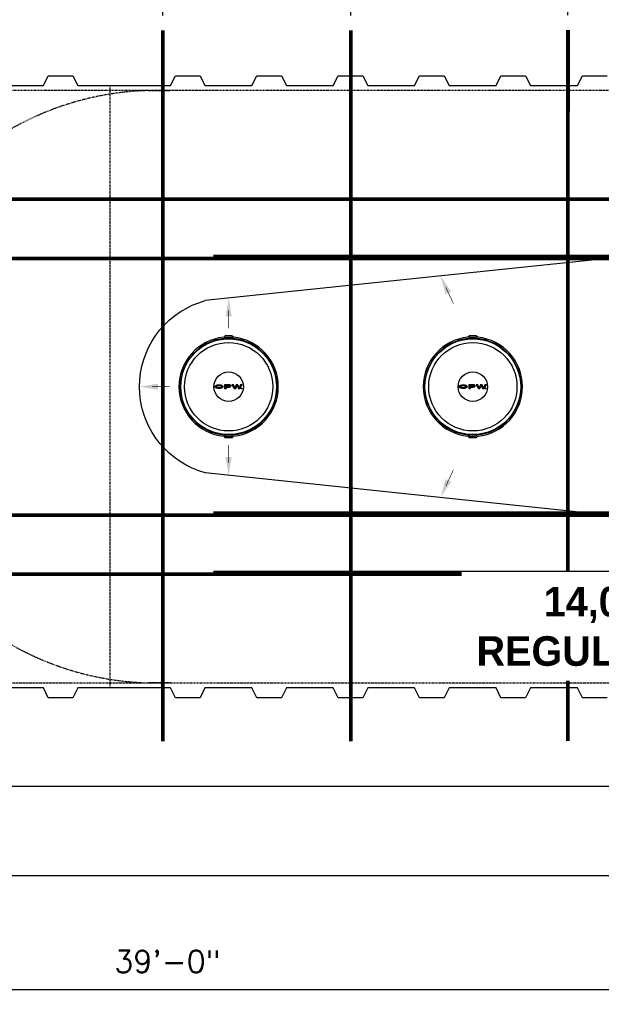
# Model space of a CAD drawing. Extents: x 2963 to 4079, y -422 to 622.
# Tile 58 of 119: x 3513 to 3631, y -58 to 141. Entities that reach past the tile are written whole.
import ezdxf

# ---------------------------------------------------------------- set-up
doc = ezdxf.new("R2010")
doc.units = 0
doc.header["$MEASUREMENT"] = 0
doc.linetypes.add('HIDDEN3', pattern=[0.1875, 0.125, -0.0625])
doc.linetypes.add('TANK-SLAB$0$DASHED', pattern=[0.75, 0.5, -0.25])
doc.layers.get('0').update_dxf_attribs({"linetype": 'CONTINUOUS'})
for name, color, linetype in [('DIM', 3, 'CONTINUOUS'), ('REBAR', 4, 'TANK-SLAB$0$DASHED'), ('TANK-DESCRIPTION', 3, 'CONTINUOUS'), ('TANK-MANHOLE-COVER-18', 2, 'CONTINUOUS'), ('TANK-MANHOLE-COVER-HATCH-18', 7, 'CONTINUOUS'), ('TANK-SLAB', 6, 'CONTINUOUS'), ('TANK-SLOPE', 3, 'CONTINUOUS'), ('TANK-UST', 5, 'CONTINUOUS')]:
    doc.layers.add(name, color=color, linetype=linetype)
doc.layers.add('FREEZE-LINES', color=8, linetype='CONTINUOUS', plot=False)
doc.styles.add('BOLD', font='bold', dxfattribs={"height": 7.2})
doc.styles.add('SIMPLEX', font='simplex')
doc.dimstyles.new('DIM48', dxfattribs={"dimscale": 48, "dimtxt": 0.09375, "dimasz": 0.09375, "dimexe": 0.0625, "dimexo": 0.0625, "dimgap": 0.0625, "dimtad": 1, "dimdec": 4, "dimzin": 3, "dimdsep": 46, "dimlunit": 4, "dimtxsty": 'SIMPLEX', "dimcen": 0, "dimclrd": 3, "dimclre": 3, "dimclrt": 3, "dimadec": 0, "dimazin": 0, "dimtfac": 1, "dimtdec": 4, "dimtofl": 0, "dimtmove": 2, "dimatfit": 3, "dimfxl": 1, "dimfrac": 2, "dimtolj": 1, "dimtzin": 3, "dimarcsym": 0})

# ---------------------------------------------------------------- blocks, each defined once
blk = doc.blocks.new('*D86')
at = {"layer": 'DIM', "color": 3, "lineweight": -2, "transparency": 16777216}
for p, q in [((3490.64, 142.01), (3490.64, 180.27)), ((3542.22, 141.87), (3542.22, 180.27)), ((3537.72, 177.27), (3495.14, 177.27))]:
    blk.add_line(p, q, dxfattribs=at)
at = {"layer": 'DIM', "color": 3, "transparency": 16777216}
for points in [[(3495.14, 178.02), (3495.14, 176.52), (3490.64, 177.27)], [(3537.72, 178.02), (3537.72, 176.52), (3542.22, 177.27)]]:
    blk.add_solid(points, dxfattribs=at)
at = {"layer": 'DIM', "color": 3, "transparency": 16777216, "insert": (3516.43, 182.95), "char_height": 4.5, "attachment_point": 5, "style": 'SIMPLEX'}
blk.add_mtext('\\A1;4\'-4"', dxfattribs=at)
blk = doc.blocks.new('*D87')
at = {"layer": 'DIM', "color": 3, "lineweight": -2, "transparency": 16777216}
for p, q in [((3542.22, 141.87), (3542.22, 180.27)), ((3580.32, 141.87), (3580.32, 180.27)), ((3575.82, 177.27), (3546.72, 177.27))]:
    blk.add_line(p, q, dxfattribs=at)
at = {"layer": 'DIM', "color": 3, "transparency": 16777216}
for points in [[(3546.72, 178.02), (3546.72, 176.52), (3542.22, 177.27)], [(3575.82, 178.02), (3575.82, 176.52), (3580.32, 177.27)]]:
    blk.add_solid(points, dxfattribs=at)
at = {"layer": 'DIM', "color": 3, "transparency": 16777216, "insert": (3561.27, 182.95), "char_height": 4.5, "attachment_point": 5, "style": 'SIMPLEX'}
blk.add_mtext('\\A1;3\'-2"', dxfattribs=at)
blk = doc.blocks.new('*D88')
at = {"layer": 'DIM', "color": 3, "lineweight": -2, "transparency": 16777216}
for p, q in [((3580.32, 142.01), (3580.32, 180.27)), ((3624.36, 141.94), (3624.36, 180.27)), ((3619.86, 177.27), (3584.82, 177.27))]:
    blk.add_line(p, q, dxfattribs=at)
at = {"layer": 'DIM', "color": 3, "transparency": 16777216}
for points in [[(3584.82, 178.02), (3584.82, 176.52), (3580.32, 177.27)], [(3619.86, 178.02), (3619.86, 176.52), (3624.36, 177.27)]]:
    blk.add_solid(points, dxfattribs=at)
at = {"layer": 'DIM', "color": 3, "transparency": 16777216, "insert": (3602.34, 182.95), "char_height": 4.5, "attachment_point": 5, "style": 'SIMPLEX'}
blk.add_mtext('\\A1;3\'-8"', dxfattribs=at)
blk = doc.blocks.new('*D89')
at = {"layer": 'DIM', "color": 3, "lineweight": -2, "transparency": 16777216}
for p, q in [((3624.36, 141.94), (3624.36, 180.27)), ((3658.04, 142.01), (3658.04, 180.27)), ((3653.54, 177.27), (3628.86, 177.27))]:
    blk.add_line(p, q, dxfattribs=at)
at = {"layer": 'DIM', "color": 3, "transparency": 16777216}
for points in [[(3628.86, 178.02), (3628.86, 176.52), (3624.36, 177.27)], [(3653.54, 178.02), (3653.54, 176.52), (3658.04, 177.27)]]:
    blk.add_solid(points, dxfattribs=at)
at = {"layer": 'DIM', "color": 3, "transparency": 16777216, "insert": (3641.84, 183.46), "char_height": 4.5, "attachment_point": 5, "style": 'SIMPLEX'}
blk.add_mtext('\\A1;2\'-10"', dxfattribs=at)
blk = doc.blocks.new('*D99')
at = {"color": 3, "lineweight": -2, "transparency": 16777216}
for p, q in [((3309.52, 25.68), (3309.52, -58.42)), ((3776.85, 25.69), (3776.85, -58.42)), ((3314.02, -55.42), (3772.35, -55.42))]:
    blk.add_line(p, q, dxfattribs=at)
at = {"color": 3, "transparency": 16777216}
for points in [[(3314.02, -54.67), (3314.02, -56.17), (3309.52, -55.42)], [(3772.35, -54.67), (3772.35, -56.17), (3776.85, -55.42)]]:
    blk.add_solid(points, dxfattribs=at)
at = {"color": 3, "transparency": 16777216, "insert": (3543.18, -49.74), "char_height": 4.5, "attachment_point": 5, "style": 'SIMPLEX'}
blk.add_mtext('\\A1;39\'-0"', dxfattribs=at)

msp = doc.modelspace()

# ---------------------------------------------------------------- hatches: boundary and pattern name
at = {"layer": 'TANK-MANHOLE-COVER-HATCH-18', "linetype": 'Continuous'}
h = msp.add_hatch(color=256, dxfattribs=at)
h.paths.add_polyline_path([(3554.29441, 66.89652), (3554.22854, 66.93767), (3554.15032, 66.9747), (3554.06113, 67.00625), (3553.9637, 67.0323), (3553.85942, 67.05149), (3553.75101, 67.06382), (3553.6385, 67.06929), (3553.52598, 67.06653), (3553.41621, 67.05827), (3553.30919, 67.04179), (3553.20765, 67.01981), (3553.11435, 66.99098), (3553.03066, 66.95666), (3552.95931, 66.91686), (3552.89895, 66.87294), (3552.85367, 66.82628), (3552.83001, 66.78922), (3552.81252, 66.75218), (3552.8043, 66.70003), (3552.81254, 66.64927), (3552.83588, 66.5985), (3552.87431, 66.55048), (3552.91047, 66.51909), (3552.95939, 66.48464), (3553.03075, 66.44486), (3553.11446, 66.41057), (3553.20777, 66.38177), (3553.30931, 66.35846), (3553.41634, 66.34339), (3553.52611, 66.3338), (3553.63863, 66.33245), (3553.75114, 66.33796), (3553.85954, 66.35033), (3553.96382, 66.36956), (3554.06124, 66.39564), (3554.15042, 66.42722), (3554.22863, 66.46428), (3554.29448, 66.50546), (3554.34662, 66.55075), (3554.38503, 66.59878), (3554.40835, 66.64955), (3554.41657, 66.70032), (3554.40833, 66.75246), (3554.38499, 66.80186), (3554.34656, 66.84988)])
h.paths.add_polyline_path([(3554.05842, 66.79082), (3554.08176, 66.74692), (3554.09, 66.70027), (3554.08177, 66.65498), (3554.05846, 66.61107), (3554.01867, 66.5699), (3553.96516, 66.53284), (3553.89931, 66.50127), (3553.82384, 66.47793), (3553.74152, 66.46008), (3553.65507, 66.45183), (3553.56588, 66.45181), (3553.47944, 66.46003), (3553.39711, 66.47785), (3553.32163, 66.50117), (3553.25577, 66.53271), (3553.20362, 66.56975), (3553.16382, 66.61091), (3553.13911, 66.65481), (3553.13087, 66.70009), (3553.13909, 66.74675), (3553.16379, 66.79066), (3553.20357, 66.83183), (3553.2557, 66.86889), (3553.32156, 66.89909), (3553.39703, 66.9238), (3553.47935, 66.94028), (3553.5658, 66.94853), (3553.65498, 66.94854), (3553.74143, 66.94033), (3553.82376, 66.92388), (3553.89924, 66.89919), (3553.9651, 66.86902), (3554.01862, 66.83198)], flags=16)
h = msp.add_hatch(color=256, dxfattribs=at)
h.paths.add_polyline_path([(3555.8161, 67.03538), (3555.73925, 67.05458), (3555.65692, 67.06554), (3555.57185, 67.06964), (3554.76228, 67.06949), (3554.76242, 66.33265), (3555.10682, 66.33271), (3555.10677, 66.61675), (3555.57193, 66.61683), (3555.657, 66.62096), (3555.73933, 66.63195), (3555.81617, 66.64981), (3555.88477, 66.67589), (3555.94239, 66.70609), (3555.98767, 66.74177), (3556.01785, 66.78157), (3556.03431, 66.82274), (3556.0343, 66.8639), (3556.01783, 66.90506), (3555.98763, 66.94348), (3555.94235, 66.97914), (3555.88471, 67.01069)])
h.paths.add_polyline_path([(3555.10671, 66.95429), (3555.57187, 66.95438), (3555.63087, 66.95027), (3555.68576, 66.9393), (3555.73242, 66.92148), (3555.76947, 66.89816), (3555.79143, 66.87209), (3555.79967, 66.84328), (3555.79144, 66.81446), (3555.76949, 66.78701), (3555.73245, 66.76368), (3555.6858, 66.74721), (3555.63091, 66.73485), (3555.57191, 66.73209), (3555.10675, 66.73201)], flags=16)
for points in [[(3556.58861, 67.06982), (3556.22773, 67.06976), (3556.69577, 66.333), (3557.00313, 66.33305), (3557.27883, 66.89294), (3557.55473, 66.33315), (3557.86209, 66.33321), (3558.32986, 67.07013), (3557.96899, 67.07007), (3557.7125, 66.50882), (3557.45855, 67.06998), (3557.09905, 67.06991), (3556.8453, 66.50866)], [(3558.09947, 66.32914, 1), (3558.25041, 66.32916, 1)], [(3606.08861, 67.06982), (3605.72773, 67.06976), (3606.19577, 66.333), (3606.50313, 66.33305), (3606.77883, 66.89294), (3607.05473, 66.33315), (3607.36209, 66.33321), (3607.82986, 67.07013), (3607.46899, 67.07007), (3607.2125, 66.50882), (3606.95855, 67.06998), (3606.59905, 67.06991), (3606.3453, 66.50866)], [(3607.59947, 66.32914, 1), (3607.75041, 66.32916, 1)]]:
    msp.add_hatch(color=256, dxfattribs=at).paths.add_polyline_path(points)
h = msp.add_hatch(color=256, dxfattribs=at)
h.paths.add_polyline_path([(3603.79441, 66.89652), (3603.72854, 66.93767), (3603.65032, 66.9747), (3603.56113, 67.00625), (3603.4637, 67.0323), (3603.35942, 67.05149), (3603.25101, 67.06382), (3603.1385, 67.06929), (3603.02598, 67.06653), (3602.91621, 67.05827), (3602.80919, 67.04179), (3602.70765, 67.01981), (3602.61435, 66.99098), (3602.53066, 66.95666), (3602.45931, 66.91686), (3602.39895, 66.87294), (3602.35367, 66.82628), (3602.33001, 66.78922), (3602.31252, 66.75218), (3602.3043, 66.70003), (3602.31254, 66.64927), (3602.33588, 66.5985), (3602.37431, 66.55048), (3602.41047, 66.51909), (3602.45939, 66.48464), (3602.53075, 66.44486), (3602.61446, 66.41057), (3602.70777, 66.38177), (3602.80931, 66.35846), (3602.91634, 66.34339), (3603.02611, 66.3338), (3603.13863, 66.33245), (3603.25114, 66.33796), (3603.35954, 66.35033), (3603.46382, 66.36956), (3603.56124, 66.39564), (3603.65042, 66.42722), (3603.72863, 66.46428), (3603.79448, 66.50546), (3603.84662, 66.55075), (3603.88503, 66.59878), (3603.90835, 66.64955), (3603.91657, 66.70032), (3603.90833, 66.75246), (3603.88499, 66.80186), (3603.84656, 66.84988)])
h.paths.add_polyline_path([(3603.55842, 66.79082), (3603.58176, 66.74692), (3603.59, 66.70027), (3603.58177, 66.65498), (3603.55846, 66.61107), (3603.51867, 66.5699), (3603.46516, 66.53284), (3603.39931, 66.50127), (3603.32384, 66.47793), (3603.24152, 66.46008), (3603.15507, 66.45183), (3603.06588, 66.45181), (3602.97944, 66.46003), (3602.89711, 66.47785), (3602.82163, 66.50117), (3602.75577, 66.53271), (3602.70362, 66.56975), (3602.66382, 66.61091), (3602.63911, 66.65481), (3602.63087, 66.70009), (3602.63909, 66.74675), (3602.66379, 66.79066), (3602.70357, 66.83183), (3602.7557, 66.86889), (3602.82156, 66.89909), (3602.89703, 66.9238), (3602.97935, 66.94028), (3603.0658, 66.94853), (3603.15498, 66.94854), (3603.24143, 66.94033), (3603.32376, 66.92388), (3603.39924, 66.89919), (3603.4651, 66.86902), (3603.51862, 66.83198)], flags=16)
h = msp.add_hatch(color=256, dxfattribs=at)
h.paths.add_polyline_path([(3605.3161, 67.03538), (3605.23925, 67.05458), (3605.15692, 67.06554), (3605.07185, 67.06964), (3604.26228, 67.06949), (3604.26242, 66.33265), (3604.60682, 66.33271), (3604.60677, 66.61675), (3605.07193, 66.61683), (3605.157, 66.62096), (3605.23933, 66.63195), (3605.31617, 66.64981), (3605.38477, 66.67589), (3605.44239, 66.70609), (3605.48767, 66.74177), (3605.51785, 66.78157), (3605.53431, 66.82274), (3605.5343, 66.8639), (3605.51783, 66.90506), (3605.48763, 66.94348), (3605.44235, 66.97914), (3605.38471, 67.01069)])
h.paths.add_polyline_path([(3604.60671, 66.95429), (3605.07187, 66.95438), (3605.13087, 66.95027), (3605.18576, 66.9393), (3605.23242, 66.92148), (3605.26947, 66.89816), (3605.29143, 66.87209), (3605.29967, 66.84328), (3605.29144, 66.81446), (3605.26949, 66.78701), (3605.23245, 66.76368), (3605.1858, 66.74721), (3605.13091, 66.73485), (3605.07191, 66.73209), (3604.60675, 66.73201)], flags=16)

# ---------------------------------------------------------------- linework, layer by layer
at = {"layer": 'FREEZE-LINES', "linetype": 'Continuous'}
msp.add_line((4079.29486, -14.31593), (2963.29486, -14.31593), dxfattribs=at)
at = {"layer": 'REBAR', "const_width": 0.75}
for points in [[(3542.21866, 138.87457), (3542.22281, -5.13498)], [(3580.324, 138.87457), (3580.31985, -5.13498)], [(3624.35773, 138.9418), (3624.35359, -5.06775)], [(3776.84579, 104.6856), (3398.85743, 104.6856)], [(3755.18186, 104.6856), (3552.49517, 104.6856)], [(3776.84579, 92.6856), (3398.85743, 92.6856)], [(3755.18186, 93.0606), (3552.49517, 93.0606)], [(3776.84579, 40.6856), (3398.85743, 40.6856)], [(3755.18186, 41.0606), (3552.49517, 41.0606)], [(3776.84579, 28.6856), (3398.85743, 28.6856)], [(3755.18186, 29.04458), (3552.49081, 29.04458)]]:
    msp.add_lwpolyline(points, dxfattribs=at)
at = {"layer": 'TANK-MANHOLE-COVER-18', "color": 1, "linetype": 'Continuous'}
for p, q in [((3554.91785, 56.5781), (3554.65847, 56.83876)), ((3604.41785, 56.5781), (3604.15847, 56.83876))]:
    msp.add_line(p, q, dxfattribs=at)
at = {"layer": 'TANK-MANHOLE-COVER-18', "color": 4, "linetype": 'Continuous'}
for points in [[(3556.27398, 76.97116), (3554.86478, 76.97091, 0.196009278), (3554.82109, 76.95309), (3554.5648, 76.70237, 0.904675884), (3554.56841, 56.6654), (3554.82479, 56.41478, 0.196009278), (3554.86849, 56.39697), (3556.27768, 56.39722, 0.196009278), (3556.32138, 56.41504), (3556.57751, 56.66561, 0.904814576), (3556.5739, 76.70289), (3556.31768, 76.95336, 0.196009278)], [(3605.77398, 76.97116), (3604.36478, 76.97091, 0.196009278), (3604.32109, 76.95309), (3604.0648, 76.70237, 0.904675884), (3604.06841, 56.6654), (3604.32479, 56.41478, 0.196009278), (3604.36849, 56.39697), (3605.77768, 56.39722, 0.196009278), (3605.82138, 56.41504), (3606.07751, 56.66561, 0.904814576), (3606.0739, 76.70289), (3605.81768, 76.95336, 0.196009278)]]:
    msp.add_lwpolyline(points, format="xyb", close=True, dxfattribs=at)
at = {"layer": 'TANK-MANHOLE-COVER-18', "color": 1, "linetype": 'Continuous'}
for points in [[(3556.46973, 56.92818, 0.912362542), (3556.46622, 76.44028), (3556.43, 76.36501, 0.044356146), (3554.70901, 76.36459), (3554.67411, 76.43996, 0.912362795), (3554.67762, 56.92785), (3554.7125, 57.00324, 0.044356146), (3556.43349, 57.00343)], [(3554.73941, 76.39617), (3554.7112, 76.4577), (3554.95265, 76.69924), (3556.18758, 76.69946), (3556.42912, 76.45801), (3556.3997, 76.39657, 0.042658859)], [(3605.96973, 56.92818, 0.912362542), (3605.96622, 76.44028), (3605.93, 76.36501, 0.044356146), (3604.20901, 76.36459), (3604.17411, 76.43996, 0.912362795), (3604.17762, 56.92785), (3604.2125, 57.00324, 0.044356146), (3605.93349, 57.00343)], [(3604.23941, 76.39617), (3604.2112, 76.4577), (3604.45265, 76.69924), (3605.68758, 76.69946), (3605.92912, 76.45801), (3605.8997, 76.39657, 0.042658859)], [(3554.74291, 56.97166), (3554.71472, 56.91012), (3554.95626, 56.66867), (3556.19119, 56.66889), (3556.43264, 56.91043), (3556.40319, 56.97186, -0.042658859)], [(3604.24291, 56.97166), (3604.21472, 56.91012), (3604.45626, 56.66867), (3605.69119, 56.66889), (3605.93264, 56.91043), (3605.90319, 56.97186, -0.042658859)]]:
    msp.add_lwpolyline(points, format="xyb", close=True, dxfattribs=at)
at = {"layer": 'TANK-MANHOLE-COVER-18', "color": 2, "linetype": 'Continuous'}
for centre, radius in [((3555.57192, 66.68407), 9.70655), ((3605.07192, 66.68407), 9.70655), ((3555.57192, 66.68407), 8.9505), ((3605.07192, 66.68407), 8.9505), ((3555.57192, 66.68407), 2.98304), ((3605.07192, 66.68407), 2.98304)]:
    msp.add_circle(centre, radius, dxfattribs=at)
at = {"layer": 'TANK-MANHOLE-COVER-HATCH-18', "linetype": 'Continuous'}
for points in [[(3554.41657, 66.70032), (3554.40835, 66.64955), (3554.38503, 66.59878), (3554.34662, 66.55075), (3554.29448, 66.50546), (3554.22863, 66.46428), (3554.15042, 66.42722), (3554.06124, 66.39564), (3553.96382, 66.36956), (3553.85954, 66.35033), (3553.75114, 66.33796), (3553.63863, 66.33245), (3553.52611, 66.3338), (3553.41634, 66.34339), (3553.30931, 66.35846), (3553.20777, 66.38177), (3553.11446, 66.41057), (3553.03075, 66.44486), (3552.95939, 66.48464), (3552.91047, 66.51909), (3552.87431, 66.55048), (3552.83588, 66.5985), (3552.81254, 66.64927), (3552.8043, 66.70003), (3552.81252, 66.75218), (3552.83001, 66.78922), (3552.85367, 66.82628), (3552.89895, 66.87294), (3552.95931, 66.91686), (3553.03066, 66.95666), (3553.11435, 66.99098), (3553.20765, 67.01981), (3553.30919, 67.04179), (3553.41621, 67.05827), (3553.52598, 67.06653), (3553.6385, 67.06929), (3553.75101, 67.06382), (3553.85942, 67.05149), (3553.9637, 67.0323), (3554.06113, 67.00625), (3554.15032, 66.9747), (3554.22854, 66.93767), (3554.29441, 66.89652), (3554.34656, 66.84988), (3554.38499, 66.80186), (3554.40833, 66.75246)], [(3553.89924, 66.89919), (3553.9651, 66.86902), (3554.01862, 66.83198), (3554.05842, 66.79082), (3554.08176, 66.74692), (3554.09, 66.70027), (3554.08177, 66.65498), (3554.05846, 66.61107), (3554.01867, 66.5699), (3553.96516, 66.53284), (3553.89931, 66.50127), (3553.82384, 66.47793), (3553.74152, 66.46008), (3553.65507, 66.45183), (3553.56588, 66.45181), (3553.47944, 66.46003), (3553.39711, 66.47785), (3553.32163, 66.50117), (3553.25577, 66.53271), (3553.20362, 66.56975), (3553.16382, 66.61091), (3553.13911, 66.65481), (3553.13087, 66.70009), (3553.13909, 66.74675), (3553.16379, 66.79066), (3553.20357, 66.83183), (3553.2557, 66.86889), (3553.32156, 66.89909), (3553.39703, 66.9238), (3553.47935, 66.94028), (3553.5658, 66.94853), (3553.65498, 66.94854), (3553.74143, 66.94033), (3553.82376, 66.92388)], [(3555.8161, 67.03538), (3555.73925, 67.05458), (3555.65692, 67.06554), (3555.57185, 67.06964), (3554.76228, 67.06949), (3554.76242, 66.33265), (3555.10682, 66.33271), (3555.10677, 66.61675), (3555.57193, 66.61683), (3555.657, 66.62096), (3555.73933, 66.63195), (3555.81617, 66.64981), (3555.88477, 66.67589), (3555.94239, 66.70609), (3555.98767, 66.74177), (3556.01785, 66.78157), (3556.03431, 66.82274), (3556.0343, 66.8639), (3556.01783, 66.90506), (3555.98763, 66.94348), (3555.94235, 66.97914), (3555.88471, 67.01069)], [(3555.68576, 66.9393), (3555.63087, 66.95027), (3555.57187, 66.95438), (3555.10671, 66.95429), (3555.10675, 66.73201), (3555.57191, 66.73209), (3555.63091, 66.73485), (3555.6858, 66.74721), (3555.73245, 66.76368), (3555.76949, 66.78701), (3555.79144, 66.81446), (3555.79967, 66.84328), (3555.79143, 66.87209), (3555.76947, 66.89816), (3555.73242, 66.92148)], [(3556.69577, 66.333), (3557.00313, 66.33305), (3557.27883, 66.89294), (3557.55473, 66.33315), (3557.86209, 66.33321), (3558.32986, 67.07013), (3557.96899, 67.07007), (3557.7125, 66.50882), (3557.45855, 67.06998), (3557.09905, 67.06991), (3556.8453, 66.50866), (3556.58861, 67.06982), (3556.22773, 67.06976)], [(3603.91657, 66.70032), (3603.90835, 66.64955), (3603.88503, 66.59878), (3603.84662, 66.55075), (3603.79448, 66.50546), (3603.72863, 66.46428), (3603.65042, 66.42722), (3603.56124, 66.39564), (3603.46382, 66.36956), (3603.35954, 66.35033), (3603.25114, 66.33796), (3603.13863, 66.33245), (3603.02611, 66.3338), (3602.91634, 66.34339), (3602.80931, 66.35846), (3602.70777, 66.38177), (3602.61446, 66.41057), (3602.53075, 66.44486), (3602.45939, 66.48464), (3602.41047, 66.51909), (3602.37431, 66.55048), (3602.33588, 66.5985), (3602.31254, 66.64927), (3602.3043, 66.70003), (3602.31252, 66.75218), (3602.33001, 66.78922), (3602.35367, 66.82628), (3602.39895, 66.87294), (3602.45931, 66.91686), (3602.53066, 66.95666), (3602.61435, 66.99098), (3602.70765, 67.01981), (3602.80919, 67.04179), (3602.91621, 67.05827), (3603.02598, 67.06653), (3603.1385, 67.06929), (3603.25101, 67.06382), (3603.35942, 67.05149), (3603.4637, 67.0323), (3603.56113, 67.00625), (3603.65032, 66.9747), (3603.72854, 66.93767), (3603.79441, 66.89652), (3603.84656, 66.84988), (3603.88499, 66.80186), (3603.90833, 66.75246)], [(3603.39924, 66.89919), (3603.4651, 66.86902), (3603.51862, 66.83198), (3603.55842, 66.79082), (3603.58176, 66.74692), (3603.59, 66.70027), (3603.58177, 66.65498), (3603.55846, 66.61107), (3603.51867, 66.5699), (3603.46516, 66.53284), (3603.39931, 66.50127), (3603.32384, 66.47793), (3603.24152, 66.46008), (3603.15507, 66.45183), (3603.06588, 66.45181), (3602.97944, 66.46003), (3602.89711, 66.47785), (3602.82163, 66.50117), (3602.75577, 66.53271), (3602.70362, 66.56975), (3602.66382, 66.61091), (3602.63911, 66.65481), (3602.63087, 66.70009), (3602.63909, 66.74675), (3602.66379, 66.79066), (3602.70357, 66.83183), (3602.7557, 66.86889), (3602.82156, 66.89909), (3602.89703, 66.9238), (3602.97935, 66.94028), (3603.0658, 66.94853), (3603.15498, 66.94854), (3603.24143, 66.94033), (3603.32376, 66.92388)], [(3605.3161, 67.03538), (3605.23925, 67.05458), (3605.15692, 67.06554), (3605.07185, 67.06964), (3604.26228, 67.06949), (3604.26242, 66.33265), (3604.60682, 66.33271), (3604.60677, 66.61675), (3605.07193, 66.61683), (3605.157, 66.62096), (3605.23933, 66.63195), (3605.31617, 66.64981), (3605.38477, 66.67589), (3605.44239, 66.70609), (3605.48767, 66.74177), (3605.51785, 66.78157), (3605.53431, 66.82274), (3605.5343, 66.8639), (3605.51783, 66.90506), (3605.48763, 66.94348), (3605.44235, 66.97914), (3605.38471, 67.01069)], [(3605.18576, 66.9393), (3605.13087, 66.95027), (3605.07187, 66.95438), (3604.60671, 66.95429), (3604.60675, 66.73201), (3605.07191, 66.73209), (3605.13091, 66.73485), (3605.1858, 66.74721), (3605.23245, 66.76368), (3605.26949, 66.78701), (3605.29144, 66.81446), (3605.29967, 66.84328), (3605.29143, 66.87209), (3605.26947, 66.89816), (3605.23242, 66.92148)], [(3606.19577, 66.333), (3606.50313, 66.33305), (3606.77883, 66.89294), (3607.05473, 66.33315), (3607.36209, 66.33321), (3607.82986, 67.07013), (3607.46899, 67.07007), (3607.2125, 66.50882), (3606.95855, 67.06998), (3606.59905, 67.06991), (3606.3453, 66.50866), (3606.08861, 67.06982), (3605.72773, 67.06976)]]:
    msp.add_lwpolyline(points, close=True, dxfattribs=at)
for centre in [(3558.17494, 66.32915), (3607.67494, 66.32915)]:
    msp.add_circle(centre, 0.07547, dxfattribs=at)
at = {"layer": 'TANK-SLAB'}
msp.add_lwpolyline([(3876.42325, -32.31593), (3876.42325, 165.68407), (3212.91667, 165.68407), (3212.91667, -32.31593)], close=True, dxfattribs=at)
at = {"layer": 'TANK-SLOPE'}
for p, q in [((3715.19394, 101.31892), (3550.79382, 84.16176)), ((3715.19394, 32.04922), (3550.79382, 49.20637))]:
    msp.add_line(p, q, dxfattribs=at)
at = {"layer": 'TANK-SLOPE', "const_width": 0.125}
for points in [[(3599.59641, 86.81958), (3601.13241, 83.51867)], [(3555.57193, 82.16018), (3555.57193, 78.51939)], [(3540.00312, 66.68407), (3543.64391, 66.68407)], [(3555.57193, 51.20796), (3555.57193, 54.84874)], [(3599.59641, 46.54855), (3601.13241, 49.84946)]]:
    msp.add_lwpolyline(points, dxfattribs=at)
at = {"layer": 'TANK-SLOPE'}
msp.add_lwpolyline([(3550.794, 49.20635), (3549.52362, 49.65763, -0.705978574), (3549.52309, 83.71032), (3550.79382, 84.16176)], format="xyb", dxfattribs=at)
for points in [[(3600.69042, 85.94995), (3598.54169, 89.08621), (3599.55711, 85.42259)], [(3556.19693, 80.91018), (3555.57193, 84.66018), (3554.94693, 80.91018)], [(3541.25312, 66.05907), (3537.50312, 66.68407), (3541.25312, 67.30907)], [(3556.19693, 52.45796), (3555.57193, 48.70796), (3554.94693, 52.45796)], [(3600.69042, 47.41818), (3598.54169, 44.28193), (3599.55711, 47.94554)]]:
    msp.add_solid(points, dxfattribs=at)
at = {"layer": 'TANK-UST', "color": 2, "linetype": 'HIDDEN3'}
msp.add_line((3531.52252, 127.68407), (3531.52252, 5.68407), dxfattribs=at)
at = {"layer": 'TANK-UST'}
for points in [[(3508.52252, 127.68407), (3518.02252, 127.68407), (3519.02252, 129.68407), (3524.02252, 129.68407), (3525.02252, 127.68407), (3543.77252, 127.68407), (3544.77252, 129.68407), (3549.77252, 129.68407), (3550.77252, 127.68407), (3560.27252, 127.68407), (3561.27252, 129.68407), (3566.27252, 129.68407), (3567.27252, 127.68407), (3576.77252, 127.68407), (3577.77252, 129.68407), (3582.77252, 129.68407), (3583.77252, 127.68407), (3593.27252, 127.68407), (3594.27252, 129.68407), (3599.27252, 129.68407), (3600.27252, 127.68407), (3609.77252, 127.68407), (3610.77252, 129.68407), (3615.77252, 129.68407), (3616.77252, 127.68407), (3626.27252, 127.68407), (3627.27252, 129.68407), (3632.27252, 129.68407)], [(3632.27252, 3.68407), (3627.27252, 3.68407), (3626.27252, 5.68407), (3616.77252, 5.68407), (3615.77252, 3.68407), (3610.77252, 3.68407), (3609.77252, 5.68407), (3600.27252, 5.68407), (3599.27252, 3.68407), (3594.27252, 3.68407), (3593.27252, 5.68407), (3583.77252, 5.68407), (3582.77252, 3.68407), (3577.77252, 3.68407), (3576.77252, 5.68407), (3567.27252, 5.68407), (3566.27252, 3.68407), (3561.27252, 3.68407), (3560.27252, 5.68407), (3550.77252, 5.68407), (3549.77252, 3.68407), (3544.77252, 3.68407), (3543.77252, 5.68407), (3525.02252, 5.68407), (3524.02252, 3.68407), (3519.02252, 3.68407), (3518.02252, 5.68407), (3508.52252, 5.68407)]]:
    msp.add_lwpolyline(points, dxfattribs=at)
at = {"layer": 'TANK-UST', "color": 2, "linetype": 'HIDDEN3'}
msp.add_lwpolyline([(3333.02252, 126.68407), (3328.50997, 126.68407, 0.9539575), (3328.50997, 6.68407), (3333.02252, 6.68407), (3428.27272, 6.68407), (3527.29207, 6.68407), (3752.29207, 6.68407), (3756.78527, 6.68407, 0.9539575), (3756.78527, 126.68407), (3752.29207, 126.68407), (3527.29207, 126.68407), (3428.27272, 126.68407)], format="xyb", close=True, dxfattribs=at)
msp.add_lwpolyline([(3543.77252, 6.68407), (3539.25586, 6.68407, -0.97023306), (3539.25586, 126.68407), (3543.77252, 126.68407)], format="xyb", dxfattribs=at)

# ---------------------------------------------------------------- dimensions: what is measured, and where the dimension line sits
dim = msp.add_linear_dim(base=(3776.84579, -55.42333), p1=(3309.52252, 28.68483), p2=(3776.84579, 28.6856), text='39\'-0"', dimstyle='DIM48')
dim.commit()
dim.dimension.update_dxf_attribs({"geometry": '*D99', "text_midpoint": (3543.18416, -49.74476)})
at = {"layer": 'DIM'}
for base, p1, p2, text, picture, middle in [((3490.63813, 177.27213), (3542.21866, 138.87457), (3490.63813, 139.00903), '4\'-4"', '*D86', (3516.4284, 182.9507)), ((3542.21866, 177.27213), (3580.324, 138.87424), (3542.21866, 138.8738), '3\'-2"', '*D87', (3561.27133, 182.9507)), ((3580.324, 177.27213), (3624.35773, 138.9418), (3580.324, 139.00957), '3\'-8"', '*D88', (3602.34087, 182.9507))]:
    dim = msp.add_linear_dim(base=base, p1=p1, p2=p2, text=text, dimstyle='DIM48', dxfattribs=at)
    dim.commit()
    dim.dimension.update_dxf_attribs({"geometry": picture, "text_midpoint": middle})
dim = msp.add_linear_dim(base=(3624.35773, 177.27213), p1=(3658.04487, 139.00921), p2=(3624.35773, 138.9418), text='2\'-10"', dimstyle='DIM48', dxfattribs=at)
dim.commit()
dim.dimension.update_dxf_attribs({"geometry": '*D89', "text_midpoint": (3641.84406, 183.46275), "dimtype": 160})

# ---------------------------------------------------------------- next in the draw order: texts
at = {"layer": 'TANK-DESCRIPTION', "insert": (3605.80824, 26.1457), "char_height": 6, "width": 86.3997625, "attachment_point": 1, "style": 'BOLD', "bg_fill": 3, "box_fill_scale": 1.5, "bg_fill_color": 256, "bg_fill_transparency": 0}
msp.add_mtext('\\pi11.40089; 14,000 GALLON \\P\\pi0.00539;REGULAR UNLEADED', dxfattribs=at)

doc.saveas('drawing.dxf')
